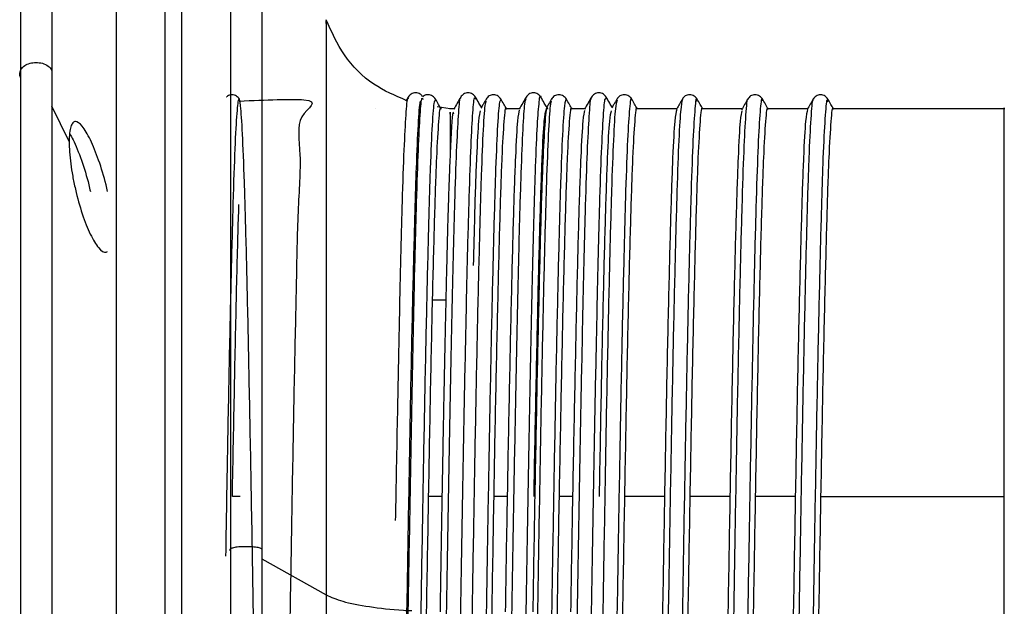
# Paper-space layout '_Frontal' of a CAD drawing. Header units: inches. Extents: x -0.35 to 3.7, y -5.12 to 4.22.
# Tile 4 of 6: x 2.51 to 3.7, y -0.3 to 0.41. Entities that reach past the tile are written whole.
import ezdxf

# ---------------------------------------------------------------- set-up
doc = ezdxf.new("R2010")
doc.units = ezdxf.units.IN
doc.header["$MEASUREMENT"] = 0

psp = doc.layouts.new('_Frontal')

# ---------------------------------------------------------------- linework, layer by layer
at = {"color": 7, "linetype": 'Continuous', "lineweight": 25}
for p, q in [((2.7602, 0.3124), (2.7597, 0.3129)), ((2.9786, 0.3124), (2.9757, 0.3075)), ((3.23, 0.3087), (3.2298, 0.3076)), ((3.3875, 0.3089), (3.3873, 0.3095)), ((2.5704, 0.2588), (2.5496, 0.3014)), ((2.9396, 0.2982), (2.9395, 0.2984)), ((3.0116, 0.3077), (3.0114, 0.3075)), ((3.0292, 0.2984), (3.0133, 0.3008)), ((3.0339, 0.2984), (3.0285, 0.2984)), ((3.0725, 0.3072), (3.0724, 0.3067)), ((3.1125, 0.2984), (3.0968, 0.2984)), ((3.1912, 0.2984), (3.1755, 0.2984)), ((3.3019, 0.2984), (3.2543, 0.2984)), ((3.3266, 0.3071), (3.3263, 0.3081)), ((3.3807, 0.2984), (3.333, 0.2984)), ((3.4594, 0.2984), (3.4117, 0.2984)), ((3.484, 0.3068), (3.4838, 0.3071)), ((3.6963, 0.2984), (3.4905, 0.2984)), ((3.0238, 0.0681), (3.0079, 0.0681)), ((2.7763, -0.1684), (2.7669, -0.1684)), ((3.019, -0.1684), (3.0032, -0.1684)), ((3.0978, -0.1684), (3.0819, -0.1684)), ((3.1765, -0.1684), (3.1606, -0.1684)), ((3.2872, -0.1684), (3.2394, -0.1684)), ((3.366, -0.1684), (3.3181, -0.1684)), ((3.4447, -0.1684), (3.3969, -0.1684)), ((3.4756, -0.1684), (3.6963, -0.1684)), ((2.8025, -0.2434), (2.8799, -0.2871))]:
    psp.add_line(p, q, dxfattribs=at)
for points, knots in [([(2.6861, -5.113), (2.6861, -5.1137), (2.6861, -5.1184), (2.6861, -5.0978), (2.6861, -5.0484), (2.6861, -4.9642), (2.6861, -4.8493), (2.6861, -4.7037), (2.6861, -4.5294), (2.6861, -4.3285), (2.6861, -4.1037), (2.6861, -3.8581), (2.6861, -3.5951), (2.6861, -3.318), (2.6861, -3.0303), (2.6861, -2.7354), (2.6861, -2.4365), (2.6861, -2.1363), (2.6861, -1.7908), (2.6861, -1.4022), (2.6861, -0.9759), (2.6861, -0.5686), (2.6861, -0.1836), (2.6861, 0.1775), (2.6861, 0.5135), (2.6861, 0.8253), (2.6861, 1.0216), (2.6861, 1.1167)], [0, 0, 0, 0, 0.006317, 0.048962, 0.092045, 0.135426, 0.178957, 0.222489, 0.26587, 0.308953, 0.351598, 0.393671, 0.435051, 0.475629, 0.515309, 0.55401, 0.591667, 0.628228, 0.663654, 0.714601, 0.762904, 0.808572, 0.851655, 0.892233, 0.930405, 0.966287, 1, 1, 1, 1]), ([(2.7058, 1.1167), (2.7058, 1.0216), (2.7058, 0.8253), (2.7058, 0.5135), (2.7058, 0.1775), (2.7058, -0.1836), (2.7058, -0.5686), (2.7058, -0.9759), (2.7058, -1.4022), (2.7058, -1.7908), (2.7058, -2.1363), (2.7058, -2.4365), (2.7058, -2.7354), (2.7058, -3.0303), (2.7058, -3.318), (2.7058, -3.5951), (2.7058, -3.8581), (2.7058, -4.1037), (2.7058, -4.3285), (2.7058, -4.5294), (2.7058, -4.7037), (2.7058, -4.8493), (2.7058, -4.9642), (2.7058, -5.0484), (2.7058, -5.0978), (2.7058, -5.1184), (2.7058, -5.1137), (2.7058, -5.113)], [0, 0, 0, 0, 0.0337135, 0.0695949, 0.1077671, 0.1483448, 0.1914282, 0.2370966, 0.2853993, 0.3363466, 0.3717724, 0.4083329, 0.44599, 0.4846917, 0.5243717, 0.5649494, 0.6063293, 0.6484024, 0.6910469, 0.7341304, 0.7775115, 0.821043, 0.8645744, 0.9079555, 0.951039, 0.9936835, 1, 1, 1, 1]), ([(2.627, 1.0969), (2.627, 1.003), (2.627, 0.8091), (2.627, 0.5013), (2.627, 0.1695), (2.627, -0.187), (2.627, -0.5671), (2.627, -0.9692), (2.627, -1.3901), (2.627, -1.7738), (2.627, -2.115), (2.627, -2.4113), (2.627, -2.7065), (2.627, -2.9977), (2.627, -3.2817), (2.627, -3.5553), (2.627, -3.815), (2.627, -4.0574), (2.627, -4.2794), (2.627, -4.4778), (2.627, -4.6499), (2.627, -4.7936), (2.627, -4.9071), (2.627, -4.9902), (2.627, -5.0389), (2.627, -5.0593), (2.627, -5.0546), (2.627, -5.054)], [0, 0, 0, 0, 0.0337135, 0.069595, 0.1077673, 0.148345, 0.1914285, 0.237097, 0.2853998, 0.3363472, 0.371773, 0.4083337, 0.4459908, 0.4846925, 0.5243727, 0.5649504, 0.6063303, 0.6484035, 0.6910481, 0.7341317, 0.7775129, 0.8210444, 0.8645759, 0.9079571, 0.9510406, 0.9936853, 1, 1, 1, 1]), ([(2.7648, 1.0969), (2.7648, 1.003), (2.7648, 0.8091), (2.7648, 0.5013), (2.7648, 0.1695), (2.7648, -0.187), (2.7648, -0.5671), (2.7648, -0.9692), (2.7648, -1.3901), (2.7648, -1.7738), (2.7648, -2.115), (2.7648, -2.4113), (2.7648, -2.7065), (2.7648, -2.9977), (2.7648, -3.2817), (2.7648, -3.5553), (2.7648, -3.815), (2.7648, -4.0574), (2.7648, -4.2794), (2.7648, -4.4778), (2.7648, -4.6499), (2.7648, -4.7936), (2.7648, -4.9071), (2.7648, -4.9902), (2.7648, -5.0389), (2.7648, -5.0593), (2.7648, -5.0546), (2.7648, -5.054)], [0, 0, 0, 0, 0.033714, 0.069595, 0.107767, 0.148345, 0.191429, 0.237097, 0.2854, 0.336347, 0.371773, 0.408334, 0.445991, 0.484693, 0.524373, 0.56495, 0.60633, 0.648404, 0.691048, 0.734132, 0.777513, 0.821044, 0.864576, 0.907957, 0.951041, 0.993685, 1, 1, 1, 1]), ([(2.5496, 0.6951), (2.5496, 0.6958), (2.5496, 0.7029), (2.5496, 0.6747), (2.5496, 0.6076), (2.5496, 0.4975), (2.5496, 0.3952), (2.5496, 0.344)], [0, 0, 0, 0, 0.0260356, 0.2695267, 0.5130178, 0.7565089, 1, 1, 1, 1]), ([(2.8025, 0.6967), (2.8025, 0.6969), (2.8025, 0.7042), (2.8025, 0.678), (2.8025, 0.6153), (2.8025, 0.5065), (2.8025, 0.3624), (2.8025, 0.1866), (2.8025, -0.013), (2.8025, -0.1588), (2.8025, -0.2317)], [0, 0, 0, 0, 0.0031, 0.145514, 0.287929, 0.430343, 0.572757, 0.715171, 0.857586, 1, 1, 1, 1]), ([(2.512, 0.3362), (2.512, 0.3871), (2.512, 0.489), (2.512, 0.5935), (2.512, 0.6517), (2.512, 0.6607), (2.512, 0.6615)], [0, 0, 0, 0, 0.3236455, 0.6472911, 0.9709366, 1, 1, 1, 1]), ([(2.8799, 0.401), (2.8799, 0.4024), (2.8799, 0.4099), (2.8799, 0.3739), (2.8799, 0.2989), (2.8799, 0.1921), (2.8799, 0.0718), (2.8799, -0.052), (2.8799, -0.1713), (2.8799, -0.2501), (2.8799, -0.2871)], [0, 0, 0, 0, 0.041326, 0.216126, 0.381069, 0.533139, 0.670864, 0.794048, 0.903371, 1, 1, 1, 1]), ([(2.9763, 0.3085), (2.9629, 0.3142), (2.934, 0.3265), (2.8996, 0.3611), (2.8864, 0.3911), (2.8799, 0.4056)], [0, 0, 0, 0, 0.308888, 0.662965, 1, 1, 1, 1]), ([(2.512, 0.3362), (2.5112, 0.3377), (2.5108, 0.3395), (2.5112, 0.3433), (2.5119, 0.3452), (2.5145, 0.3486), (2.5163, 0.3501), (2.5204, 0.3523), (2.5227, 0.3531), (2.5271, 0.354), (2.5297, 0.3542), (2.5349, 0.3539), (2.5376, 0.3534), (2.5425, 0.3516), (2.5446, 0.3503), (2.5479, 0.3473), (2.549, 0.3456), (2.5496, 0.344)], [0, 0, 0, 0, 0.125, 0.125, 0.25, 0.25, 0.375, 0.375, 0.5, 0.5, 0.625, 0.625, 0.75, 0.75, 0.875, 0.875, 1, 1, 1, 1]), ([(2.5496, 0.344), (2.5496, 0.2869), (2.5496, 0.1726), (2.5496, -0.0309), (2.5496, -0.2483), (2.5496, -0.474), (2.5496, -0.6986), (2.5496, -0.9137), (2.5496, -1.111), (2.5496, -1.2828), (2.5496, -1.4228), (2.5496, -1.5244), (2.5496, -1.5864), (2.5496, -1.5918), (2.5496, -1.5943)], [0, 0, 0, 0, 0.084083, 0.168165, 0.252248, 0.33633, 0.420413, 0.504495, 0.588578, 0.67266, 0.756743, 0.840826, 0.924908, 1, 1, 1, 1]), ([(2.512, -1.5727), (2.512, -1.5715), (2.512, -1.5659), (2.512, -1.5124), (2.512, -1.4135), (2.512, -1.2744), (2.512, -1.1044), (2.512, -0.9091), (2.512, -0.6961), (2.512, -0.4737), (2.512, -0.2503), (2.512, -0.035), (2.512, 0.1665), (2.512, 0.2796), (2.512, 0.3362)], [0, 0, 0, 0, 0.025976, 0.114524, 0.203071, 0.291619, 0.380167, 0.468714, 0.557262, 0.645809, 0.734357, 0.822905, 0.911452, 1, 1, 1, 1]), ([(2.7752, 0.3076), (2.807, 0.3091), (2.8847, 0.3126), (2.8408, 0.2924), (2.8508, 0.2469), (2.8453, 0.1774), (2.8439, 0.0869), (2.8413, -0.022), (2.8391, -0.1451), (2.8368, -0.2784), (2.8344, -0.4178), (2.8321, -0.5582), (2.8299, -0.6947), (2.8275, -0.8231), (2.8252, -0.939), (2.8229, -1.0381), (2.8206, -1.1174), (2.8183, -1.1743), (2.816, -1.2065), (2.8137, -1.2132), (2.8114, -1.1942), (2.809, -1.1498), (2.8068, -1.082), (2.8045, -0.9928), (2.8021, -0.885), (2.7998, -0.7627), (2.7976, -0.6299), (2.7952, -0.4908), (2.7929, -0.3503), (2.7907, -0.2135), (2.7883, -0.0844), (2.786, 0.0325), (2.7837, 0.1328), (2.7814, 0.2135), (2.7791, 0.272), (2.7767, 0.3059), (2.7745, 0.3143), (2.7722, 0.297), (2.7698, 0.2543), (2.7676, 0.1879), (2.7653, 0.1002), (2.7629, -0.0067), (2.7607, -0.1213), (2.7593, -0.2031), (2.7587, -0.2403)], [0, 0, 0, 0, 0.016776, 0.0409753, 0.0651801, 0.0890365, 0.1131134, 0.1373661, 0.1613831, 0.1852817, 0.2095116, 0.2336754, 0.2575092, 0.2816458, 0.305887, 0.3298234, 0.3537979, 0.378046, 0.4021565, 0.4259971, 0.4501813, 0.4743986, 0.4982716, 0.5223223, 0.5465762, 0.5706214, 0.5944983, 0.6187178, 0.6428988, 0.6667378, 0.6908529, 0.7151, 0.7390681, 0.7630107, 0.7872532, 0.8113856, 0.8352201, 0.8593875, 0.8836154, 0.9075094, 0.9315321, 0.9557853, 0.979857, 1, 1, 1, 1]), ([(2.7753, 0.3101), (2.7742, 0.3114), (2.7722, 0.3142), (2.7664, 0.3159), (2.7617, 0.3147), (2.7603, 0.313), (2.7599, 0.3127)], [0, 0, 0, 0, 0.29791, 0.604733, 0.911999, 1, 1, 1, 1]), ([(2.9569, -1.2096), (2.9575, -1.2086), (2.9588, -1.206), (2.9608, -1.1757), (2.9628, -1.1242), (2.965, -1.0521), (2.9672, -0.9621), (2.9694, -0.8572), (2.9714, -0.7406), (2.9736, -0.6151), (2.9758, -0.4845), (2.9779, -0.3533), (2.9801, -0.225), (2.9823, -0.1028), (2.9844, 0.0089), (2.9865, 0.1069), (2.9887, 0.1887), (2.9909, 0.2521), (2.993, 0.2935), (2.9948, 0.3135), (2.9959, 0.3107), (2.9963, 0.3097)], [0, 0, 0, 0, 0.0409758, 0.0959388, 0.1501223, 0.2047578, 0.2598595, 0.3146109, 0.368742, 0.4236283, 0.4787018, 0.5331486, 0.5874783, 0.642521, 0.69747, 0.7516395, 0.8062995, 0.8614025, 0.916132, 0.9702702, 1, 1, 1, 1]), ([(2.9635, -0.1975), (2.9641, -0.166), (2.9654, -0.0932), (2.9674, 0.0089), (2.9695, 0.1071), (2.9716, 0.1888), (2.9738, 0.2523), (2.976, 0.2932), (2.9776, 0.3125), (2.9785, 0.3107), (2.9787, 0.3102)], [0, 0, 0, 0, 0.109012, 0.251441, 0.39185, 0.53353, 0.676358, 0.818218, 0.958545, 1, 1, 1, 1]), ([(3.0114, 0.3075), (3.0109, 0.3081), (3.0096, 0.3096), (3.0074, 0.2823), (3.0051, 0.2306), (3.0029, 0.1552), (3.0006, 0.0595), (2.9982, -0.0536), (2.9959, -0.1798), (2.9937, -0.3152), (2.9913, -0.4554), (2.989, -0.5952), (2.9868, -0.7299), (2.9844, -0.8554), (2.982, -0.9672), (2.9798, -1.0612), (2.9775, -1.1351), (2.9751, -1.1843), (2.9733, -1.2084), (2.9723, -1.2069), (2.972, -1.2065)], [0, 0, 0, 0, 0.040597, 0.099563, 0.158275, 0.21625, 0.275028, 0.333967, 0.3921, 0.45052, 0.509515, 0.568081, 0.626112, 0.684989, 0.743853, 0.801871, 0.860461, 0.919453, 0.977845, 1, 1, 1, 1]), ([(2.9959, 0.3129), (2.995, 0.3141), (2.9931, 0.3166), (2.9875, 0.3183), (2.9817, 0.3165), (2.9796, 0.3138), (2.9786, 0.3124)], [0, 0, 0, 0, 0.219737, 0.482467, 0.744988, 1, 1, 1, 1]), ([(3.0115, 0.3101), (3.0105, 0.3114), (3.0084, 0.3142), (3.0027, 0.3159), (2.9979, 0.3147), (2.9965, 0.313), (2.9962, 0.3127)], [0, 0, 0, 0, 0.297525, 0.603937, 0.910795, 1, 1, 1, 1]), ([(3.0025, -1.2109), (3.0026, -1.2113), (3.0034, -1.2159), (3.0049, -1.2037), (3.0071, -1.1726), (3.0092, -1.1179), (3.0113, -1.0444), (3.0135, -0.9528), (3.0157, -0.8466), (3.0178, -0.729), (3.02, -0.603), (3.0222, -0.472), (3.0243, -0.3409), (3.0264, -0.213), (3.0286, -0.0918), (3.0308, 0.0189), (3.0329, 0.1155), (3.035, 0.1954), (3.0372, 0.2571), (3.0394, 0.2958), (3.0409, 0.3134), (3.0418, 0.3112), (3.0419, 0.3108)], [0, 0, 0, 0, 0.0048771, 0.0598071, 0.114854, 0.1692073, 0.2236202, 0.2786826, 0.3335811, 0.3877149, 0.4424401, 0.4975387, 0.5521943, 0.6063595, 0.6613042, 0.7163424, 0.7706678, 0.8251102, 0.8801793, 0.9350612, 0.9891881, 1, 1, 1, 1]), ([(3.0185, 0.2979), (3.0174, 0.2998), (3.0151, 0.3038), (3.0128, 0.3078), (3.0116, 0.3099)], [0, 0, 0, 0, 0.476619, 1, 1, 1, 1]), ([(3.0201, -1.2103), (3.0207, -1.2086), (3.0221, -1.2048), (3.0242, -1.1719), (3.0263, -1.1183), (3.0284, -1.0445), (3.0306, -0.9531), (3.0328, -0.8468), (3.0348, -0.7292), (3.037, -0.6032), (3.0392, -0.4723), (3.0414, -0.3412), (3.0434, -0.2133), (3.0456, -0.0921), (3.0478, 0.0186), (3.0499, 0.1153), (3.0521, 0.1953), (3.0543, 0.2569), (3.0565, 0.2962), (3.0581, 0.3142), (3.0592, 0.3108), (3.0595, 0.3098)], [0, 0, 0, 0, 0.0461082, 0.1011595, 0.1555171, 0.2099344, 0.2650012, 0.3199041, 0.3740423, 0.4287718, 0.4838748, 0.5385348, 0.5927043, 0.6476533, 0.702696, 0.7570257, 0.8114725, 0.866546, 0.9214323, 0.9755634, 1, 1, 1, 1]), ([(3.0418, 0.3124), (3.0404, 0.3101), (3.0377, 0.3053), (3.0349, 0.3005), (3.0335, 0.2981)], [0, 0, 0, 0, 0.500003, 1, 1, 1, 1]), ([(3.0596, 0.3124), (3.0586, 0.3138), (3.0565, 0.3165), (3.0507, 0.3183), (3.0449, 0.3165), (3.0428, 0.3138), (3.0418, 0.3124)], [0, 0, 0, 0, 0.24687, 0.50057, 0.753988, 1, 1, 1, 1]), ([(3.0901, 0.3084), (3.0895, 0.3083), (3.0881, 0.3081), (3.0859, 0.2768), (3.0836, 0.2218), (3.0813, 0.1436), (3.079, 0.0454), (3.0766, -0.0698), (3.0744, -0.1974), (3.0721, -0.3337), (3.0697, -0.4742), (3.0674, -0.6135), (3.0652, -0.7473), (3.0628, -0.8712), (3.0605, -0.9808), (3.0583, -1.0722), (3.0559, -1.1434), (3.0536, -1.1887), (3.0519, -1.2097), (3.051, -1.2077), (3.0509, -1.2073)], [0, 0, 0, 0, 0.048642, 0.107878, 0.166725, 0.224978, 0.28408, 0.343209, 0.401488, 0.460286, 0.519527, 0.578205, 0.636569, 0.695748, 0.754779, 0.812998, 0.871943, 0.931159, 0.989641, 1, 1, 1, 1]), ([(3.0667, 0.3001), (3.0657, 0.3018), (3.0633, 0.3059), (3.061, 0.31), (3.0596, 0.3124)], [0, 0, 0, 0, 0.418191, 1, 1, 1, 1]), ([(3.0724, 0.3099), (3.0712, 0.3078), (3.0691, 0.3043), (3.0671, 0.3008), (3.0662, 0.2993)], [0, 0, 0, 0, 0.592051, 1, 1, 1, 1]), ([(3.0902, 0.3101), (3.0892, 0.3114), (3.0872, 0.3141), (3.0813, 0.3159), (3.0755, 0.3142), (3.0735, 0.3115), (3.0725, 0.3101)], [0, 0, 0, 0, 0.245924, 0.499263, 0.752965, 1, 1, 1, 1]), ([(3.0813, -1.209), (3.0817, -1.21), (3.0827, -1.2128), (3.0846, -1.193), (3.0868, -1.1517), (3.0888, -1.0887), (3.091, -1.0072), (3.0932, -0.9089), (3.0954, -0.7974), (3.0974, -0.6758), (3.0996, -0.5472), (3.1018, -0.4157), (3.1039, -0.2855), (3.1061, -0.1601), (3.1083, -0.0428), (3.1105, 0.0621), (3.1125, 0.1519), (3.1147, 0.2243), (3.1169, 0.2763), (3.1189, 0.3067), (3.1201, 0.3094), (3.1206, 0.3106)], [0, 0, 0, 0, 0.028144, 0.083244, 0.138111, 0.192248, 0.247056, 0.302168, 0.356768, 0.411, 0.466004, 0.521031, 0.575303, 0.629849, 0.684954, 0.739802, 0.793937, 0.848765, 0.903874, 0.958448, 1, 1, 1, 1]), ([(3.097, 0.2983), (3.0959, 0.3002), (3.0936, 0.3042), (3.0913, 0.3082), (3.0901, 0.3103)], [0, 0, 0, 0, 0.476619, 1, 1, 1, 1]), ([(3.0989, -1.2096), (3.099, -1.21), (3.1, -1.2119), (3.1016, -1.1927), (3.1038, -1.1519), (3.1059, -1.0888), (3.1081, -1.0074), (3.1103, -0.9091), (3.1124, -0.7976), (3.1145, -0.676), (3.1167, -0.5475), (3.1189, -0.4159), (3.121, -0.2858), (3.1231, -0.1604), (3.1253, -0.0431), (3.1275, 0.0619), (3.1296, 0.1518), (3.1317, 0.224), (3.1339, 0.2771), (3.1361, 0.3059), (3.1375, 0.3171), (3.1382, 0.3124), (3.1382, 0.3123)], [0, 0, 0, 0, 0.0147494, 0.0698109, 0.1246385, 0.1787379, 0.2335078, 0.2885813, 0.3431429, 0.3973364, 0.452302, 0.5072911, 0.5615247, 0.6160329, 0.6710991, 0.7259081, 0.7800058, 0.8347955, 0.8898657, 0.9444009, 0.9986136, 1, 1, 1, 1]), ([(3.1206, 0.3124), (3.1192, 0.31), (3.1164, 0.3053), (3.1137, 0.3005), (3.1123, 0.2981)], [0, 0, 0, 0, 0.500003, 1, 1, 1, 1]), ([(3.1383, 0.3125), (3.1373, 0.3138), (3.1353, 0.3165), (3.1294, 0.3183), (3.1236, 0.3165), (3.1216, 0.3138), (3.1206, 0.3124)], [0, 0, 0, 0, 0.246747, 0.500557, 0.754091, 1, 1, 1, 1]), ([(3.169, 0.3101), (3.1682, 0.309), (3.1667, 0.3068), (3.1643, 0.2709), (3.162, 0.2126), (3.1598, 0.1316), (3.1574, 0.0309), (3.1551, -0.0861), (3.1528, -0.2152), (3.1505, -0.3523), (3.1481, -0.4929), (3.1459, -0.6317), (3.1436, -0.7644), (3.1412, -0.8868), (3.1389, -0.9941), (3.1367, -1.0829), (3.1344, -1.1511), (3.132, -1.1929), (3.1304, -1.2115), (3.1296, -1.2085), (3.1295, -1.2082)], [0, 0, 0, 0, 0.058388, 0.117255, 0.175603, 0.233566, 0.292356, 0.351039, 0.408896, 0.467438, 0.526287, 0.584446, 0.642573, 0.701416, 0.759979, 0.817831, 0.876497, 0.935298, 0.993281, 1, 1, 1, 1]), ([(3.1454, 0.3001), (3.1444, 0.3018), (3.1421, 0.306), (3.1397, 0.3101), (3.1383, 0.3125)], [0, 0, 0, 0, 0.4201372, 1, 1, 1, 1]), ([(3.1513, 0.3103), (3.1501, 0.3082), (3.148, 0.3046), (3.146, 0.3011), (3.1452, 0.2996)], [0, 0, 0, 0, 0.592041, 1, 1, 1, 1]), ([(3.169, 0.3101), (3.168, 0.3114), (3.1659, 0.3141), (3.1601, 0.3159), (3.1542, 0.3142), (3.1522, 0.3115), (3.1512, 0.3101)], [0, 0, 0, 0, 0.245875, 0.499274, 0.753032, 1, 1, 1, 1]), ([(3.1599, -1.2116), (3.1606, -1.2108), (3.1621, -1.2091), (3.1643, -1.1779), (3.1664, -1.1271), (3.1685, -1.056), (3.1707, -0.9669), (3.1729, -0.8626), (3.175, -0.7464), (3.1771, -0.6214), (3.1793, -0.4908), (3.1815, -0.3595), (3.1836, -0.231), (3.1858, -0.1086), (3.188, 0.0039), (3.1901, 0.1026), (3.1922, 0.1851), (3.1944, 0.2496), (3.1966, 0.2916), (3.1982, 0.3119), (3.1991, 0.3104), (3.1994, 0.3101)], [0, 0, 0, 0, 0.054727, 0.109687, 0.164068, 0.218224, 0.273123, 0.327975, 0.382052, 0.436539, 0.491514, 0.546163, 0.600166, 0.654911, 0.709866, 0.764219, 0.8184, 0.873308, 0.928147, 0.982208, 1, 1, 1, 1]), ([(3.176, 0.2978), (3.1749, 0.2997), (3.1726, 0.3037), (3.1703, 0.3077), (3.1691, 0.3098)], [0, 0, 0, 0, 0.476619, 1, 1, 1, 1]), ([(3.1776, -1.2095), (3.1781, -1.2087), (3.1793, -1.2069), (3.1813, -1.1778), (3.1834, -1.1273), (3.1855, -1.0561), (3.1877, -0.9671), (3.1899, -0.8628), (3.192, -0.7466), (3.1942, -0.6216), (3.1964, -0.4911), (3.1985, -0.3598), (3.2006, -0.2313), (3.2028, -0.1089), (3.205, 0.0036), (3.2071, 0.1024), (3.2092, 0.185), (3.2114, 0.2493), (3.2136, 0.2919), (3.2154, 0.313), (3.2165, 0.3107), (3.217, 0.3099)], [0, 0, 0, 0, 0.038814, 0.09389, 0.148385, 0.202655, 0.257669, 0.312637, 0.366827, 0.421428, 0.476519, 0.531282, 0.585399, 0.640259, 0.695329, 0.749796, 0.80409, 0.859114, 0.914068, 0.968243, 1, 1, 1, 1]), ([(3.1993, 0.3124), (3.1979, 0.31), (3.1951, 0.3052), (3.1924, 0.3004), (3.191, 0.2981)], [0, 0, 0, 0, 0.5000026, 1, 1, 1, 1]), ([(3.217, 0.3125), (3.216, 0.3138), (3.214, 0.3165), (3.2082, 0.3183), (3.2023, 0.3165), (3.2003, 0.3137), (3.1993, 0.3124)], [0, 0, 0, 0, 0.246997, 0.500592, 0.753894, 1, 1, 1, 1]), ([(3.2476, 0.3092), (3.2475, 0.3096), (3.2467, 0.3149), (3.2451, 0.3008), (3.2427, 0.2652), (3.2404, 0.2029), (3.2382, 0.1193), (3.2358, 0.0161), (3.2335, -0.1028), (3.2313, -0.2331), (3.2289, -0.371), (3.2266, -0.5116), (3.2243, -0.6499), (3.222, -0.7814), (3.2197, -0.9021), (3.2174, -1.0071), (3.2151, -1.0934), (3.2128, -1.1576), (3.2104, -1.1994), (3.209, -1.2059), (3.2082, -1.2091)], [0, 0, 0, 0, 0.005131, 0.06383, 0.122879, 0.181274, 0.239546, 0.298572, 0.357357, 0.415393, 0.474224, 0.533231, 0.591438, 0.649907, 0.708963, 0.767604, 0.82569, 0.884624, 0.943558, 1, 1, 1, 1]), ([(3.2242, 0.3001), (3.2232, 0.3018), (3.2208, 0.3059), (3.2184, 0.3101), (3.217, 0.3125)], [0, 0, 0, 0, 0.419607, 1, 1, 1, 1]), ([(3.2298, 0.3099), (3.2286, 0.3078), (3.2266, 0.3043), (3.2245, 0.3007), (3.2237, 0.2993)], [0, 0, 0, 0, 0.592054, 1, 1, 1, 1]), ([(3.2477, 0.3101), (3.2467, 0.3114), (3.2447, 0.3141), (3.2388, 0.3159), (3.233, 0.3142), (3.231, 0.3115), (3.23, 0.3101)], [0, 0, 0, 0, 0.245832, 0.499284, 0.75309, 1, 1, 1, 1]), ([(3.2545, 0.2983), (3.2534, 0.3002), (3.2511, 0.3042), (3.2488, 0.3082), (3.2476, 0.3103)], [0, 0, 0, 0, 0.476619, 1, 1, 1, 1]), ([(3.3087, 0.3099), (3.308, 0.3066), (3.3065, 0.2999), (3.3041, 0.2577), (3.3019, 0.1933), (3.2996, 0.1068), (3.2972, 0.0013), (3.2949, -0.1193), (3.2927, -0.2509), (3.2903, -0.3894), (3.288, -0.53), (3.2857, -0.6676), (3.2834, -0.798), (3.281, -0.9168), (3.2788, -1.0196), (3.2765, -1.103), (3.2742, -1.1652), (3.2718, -1.2003), (3.2703, -1.2141), (3.2695, -1.2089), (3.2694, -1.2085)], [0, 0, 0, 0, 0.0574195, 0.1164475, 0.174702, 0.2331365, 0.2921979, 0.3508842, 0.4089613, 0.4678838, 0.5268465, 0.5849631, 0.6435765, 0.702645, 0.7611656, 0.8193476, 0.8783492, 0.9372166, 0.9952669, 1, 1, 1, 1]), ([(3.3263, 0.3081), (3.3262, 0.309), (3.3253, 0.3139), (3.3235, 0.2976), (3.3212, 0.2583), (3.3189, 0.193), (3.3166, 0.1066), (3.3143, 0.001), (3.3119, -0.1196), (3.3097, -0.2512), (3.3074, -0.3897), (3.305, -0.5303), (3.3028, -0.6679), (3.3005, -0.7982), (3.2981, -0.9171), (3.2958, -1.0197), (3.2936, -1.1034), (3.2912, -1.1644), (3.289, -1.2017), (3.2876, -1.2059), (3.287, -1.2078)], [0, 0, 0, 0, 0.01279, 0.071568, 0.13056, 0.188779, 0.247178, 0.306204, 0.364855, 0.422897, 0.481784, 0.540711, 0.598793, 0.657371, 0.716403, 0.774889, 0.833036, 0.892002, 0.950833, 1, 1, 1, 1]), ([(3.3088, 0.3103), (3.3076, 0.3082), (3.3053, 0.3042), (3.303, 0.3002), (3.3019, 0.2983)], [0, 0, 0, 0, 0.523381, 1, 1, 1, 1]), ([(3.3264, 0.3101), (3.3254, 0.3114), (3.3234, 0.3141), (3.3176, 0.3159), (3.3117, 0.3142), (3.3097, 0.3115), (3.3087, 0.3101)], [0, 0, 0, 0, 0.245822, 0.499287, 0.753105, 1, 1, 1, 1]), ([(3.3332, 0.2984), (3.3322, 0.3001), (3.33, 0.3039), (3.3278, 0.3077), (3.3266, 0.3098)], [0, 0, 0, 0, 0.449965, 1, 1, 1, 1]), ([(3.3873, 0.3095), (3.3873, 0.3096), (3.3865, 0.312), (3.3849, 0.2931), (3.3825, 0.2512), (3.3803, 0.1828), (3.378, 0.0938), (3.3756, -0.014), (3.3733, -0.1363), (3.3711, -0.269), (3.3687, -0.4082), (3.3664, -0.5486), (3.3642, -0.6855), (3.3618, -0.8146), (3.3595, -0.9315), (3.3572, -1.0318), (3.3549, -1.1127), (3.3526, -1.1708), (3.3503, -1.2062), (3.3488, -1.2083), (3.348, -1.2093)], [0, 0, 0, 0, 0.002029, 0.061007, 0.120065, 0.178284, 0.236937, 0.296085, 0.354724, 0.412952, 0.472016, 0.530986, 0.589123, 0.647932, 0.707063, 0.765514, 0.823903, 0.883023, 0.941875, 1, 1, 1, 1]), ([(3.4051, 0.3074), (3.4048, 0.3085), (3.4038, 0.3128), (3.4019, 0.2938), (3.3996, 0.2509), (3.3973, 0.1827), (3.395, 0.0936), (3.3927, -0.0143), (3.3904, -0.1366), (3.3881, -0.2693), (3.3858, -0.4084), (3.3834, -0.5489), (3.3812, -0.6858), (3.3789, -0.8148), (3.3765, -0.9318), (3.3742, -1.032), (3.372, -1.1129), (3.3696, -1.1707), (3.3675, -1.2037), (3.3662, -1.206), (3.3657, -1.2069)], [0, 0, 0, 0, 0.020503, 0.079382, 0.138341, 0.196462, 0.255015, 0.314063, 0.372603, 0.430733, 0.489698, 0.548568, 0.606606, 0.665316, 0.724348, 0.7827, 0.84099, 0.900011, 0.958763, 1, 1, 1, 1]), ([(3.3873, 0.3099), (3.3861, 0.3078), (3.3837, 0.3036), (3.3813, 0.2994), (3.3801, 0.2973)], [0, 0, 0, 0, 0.500002, 1, 1, 1, 1]), ([(3.4052, 0.3101), (3.4042, 0.3114), (3.4021, 0.3142), (3.3963, 0.3159), (3.3905, 0.3142), (3.3884, 0.3115), (3.3874, 0.3101)], [0, 0, 0, 0, 0.245835, 0.499286, 0.75309, 1, 1, 1, 1]), ([(3.4123, 0.2977), (3.4111, 0.2998), (3.4087, 0.304), (3.4063, 0.3081), (3.4051, 0.3102)], [0, 0, 0, 0, 0.499997, 1, 1, 1, 1]), ([(3.4662, 0.3078), (3.466, 0.3083), (3.4651, 0.3107), (3.4633, 0.2892), (3.461, 0.2433), (3.4587, 0.1721), (3.4564, 0.0804), (3.4541, -0.0296), (3.4518, -0.1535), (3.4495, -0.2873), (3.4472, -0.427), (3.4448, -0.5672), (3.4426, -0.7033), (3.4403, -0.831), (3.4379, -0.9459), (3.4357, -1.0438), (3.4334, -1.1219), (3.431, -1.1766), (3.4288, -1.2074), (3.4275, -1.2075), (3.4269, -1.2076)], [0, 0, 0, 0, 0.014779, 0.073716, 0.132599, 0.190639, 0.249305, 0.308332, 0.366719, 0.424956, 0.483955, 0.542727, 0.600739, 0.659539, 0.718527, 0.776723, 0.835155, 0.894187, 0.952818, 1, 1, 1, 1]), ([(3.4838, 0.3071), (3.4834, 0.3082), (3.4823, 0.3116), (3.4804, 0.2896), (3.478, 0.2431), (3.4758, 0.172), (3.4735, 0.0802), (3.4711, -0.0298), (3.4688, -0.1537), (3.4666, -0.2876), (3.4642, -0.4272), (3.4619, -0.5675), (3.4597, -0.7035), (3.4573, -0.8312), (3.4549, -0.9461), (3.4527, -1.0439), (3.4504, -1.1221), (3.448, -1.1764), (3.4461, -1.2052), (3.445, -1.2058), (3.4446, -1.206)], [0, 0, 0, 0, 0.0283718, 0.0875597, 0.1466936, 0.2049814, 0.2638973, 0.3231763, 0.3818129, 0.4402974, 0.4995485, 0.5585707, 0.6168307, 0.6758813, 0.7351205, 0.7935654, 0.8522465, 0.9115304, 0.9704111, 1, 1, 1, 1]), ([(3.4663, 0.3103), (3.4651, 0.3082), (3.4627, 0.304), (3.4602, 0.2998), (3.459, 0.2977)], [0, 0, 0, 0, 0.5000023, 1, 1, 1, 1]), ([(3.4839, 0.3101), (3.4829, 0.3114), (3.4809, 0.3142), (3.475, 0.3159), (3.4692, 0.3142), (3.4672, 0.3114), (3.4662, 0.3101)], [0, 0, 0, 0, 0.2458357, 0.4992867, 0.75309, 1, 1, 1, 1]), ([(3.4906, 0.2984), (3.4896, 0.3001), (3.4874, 0.304), (3.4852, 0.3078), (3.484, 0.3099)], [0, 0, 0, 0, 0.452199, 1, 1, 1, 1]), ([(2.9938, 0.3071), (2.9935, 0.3074), (2.9923, 0.3082), (2.9904, 0.2821), (2.9881, 0.2308), (2.9859, 0.1554), (2.9835, 0.0598), (2.9811, -0.0533), (2.9789, -0.1796), (2.9766, -0.3148), (2.9742, -0.4553), (2.9719, -0.5944), (2.9702, -0.7018), (2.9691, -0.7573), (2.9689, -0.7721)], [0, 0, 0, 0, 0.042254, 0.135376, 0.228096, 0.319652, 0.412476, 0.505555, 0.597361, 0.689621, 0.782787, 0.875277, 0.966921, 1, 1, 1, 1]), ([(3.0032, -0.1684), (3.004, -0.1242), (3.0056, -0.0355), (3.0081, 0.0789), (3.0106, 0.1732), (3.013, 0.2443), (3.0155, 0.2857), (3.0172, 0.3028), (3.018, 0.2981), (3.018, 0.298)], [0, 0, 0, 0, 0.164951, 0.331823, 0.4974, 0.661789, 0.828532, 0.994624, 1, 1, 1, 1]), ([(3.0724, 0.3067), (3.072, 0.3065), (3.0708, 0.3057), (3.0688, 0.2765), (3.0665, 0.2221), (3.0643, 0.1437), (3.0619, 0.0456), (3.0596, -0.0695), (3.0573, -0.1972), (3.055, -0.3334), (3.0527, -0.4739), (3.0504, -0.6132), (3.0481, -0.747), (3.0458, -0.871), (3.0434, -0.9806), (3.0412, -1.0721), (3.0389, -1.1431), (3.0365, -1.1892), (3.0346, -1.2109), (3.0335, -1.2074), (3.0332, -1.2063)], [0, 0, 0, 0, 0.029812, 0.08912, 0.148037, 0.206361, 0.265535, 0.324735, 0.383085, 0.441954, 0.501266, 0.560015, 0.61845, 0.677701, 0.736803, 0.795092, 0.854109, 0.913396, 0.971949, 1, 1, 1, 1]), ([(3.0819, -0.1684), (3.0827, -0.1242), (3.0843, -0.0355), (3.0869, 0.0789), (3.0893, 0.1732), (3.0917, 0.2443), (3.0942, 0.2857), (3.0959, 0.3028), (3.0968, 0.2981), (3.0968, 0.298)], [0, 0, 0, 0, 0.164951, 0.331823, 0.4974, 0.661789, 0.828532, 0.994624, 1, 1, 1, 1]), ([(3.1123, 0.2967), (3.1116, 0.2939), (3.1101, 0.2879), (3.1077, 0.244), (3.1052, 0.1743), (3.1028, 0.08), (3.1003, -0.0346), (3.0978, -0.1649), (3.0962, -0.2601), (3.0954, -0.3075)], [0, 0, 0, 0, 0.127416, 0.273137, 0.419418, 0.563631, 0.708902, 0.855299, 1, 1, 1, 1]), ([(3.1513, 0.3077), (3.1507, 0.3068), (3.1494, 0.3044), (3.1473, 0.2708), (3.145, 0.2128), (3.1427, 0.1318), (3.1404, 0.0311), (3.138, -0.0859), (3.1358, -0.2149), (3.1335, -0.352), (3.1311, -0.4926), (3.1288, -0.6315), (3.1266, -0.7642), (3.1242, -0.8866), (3.1219, -0.9939), (3.1196, -1.0828), (3.1173, -1.1509), (3.1149, -1.1934), (3.1132, -1.2121), (3.1122, -1.2077), (3.1119, -1.2066)], [0, 0, 0, 0, 0.042623, 0.101631, 0.160119, 0.218221, 0.277151, 0.335975, 0.393971, 0.452653, 0.511643, 0.569941, 0.628207, 0.687192, 0.745895, 0.803885, 0.862692, 0.921633, 0.979755, 1, 1, 1, 1]), ([(3.129, -0.3075), (3.1298, -0.2601), (3.1314, -0.1649), (3.1339, -0.0346), (3.1364, 0.08), (3.1388, 0.174), (3.1413, 0.2451), (3.1438, 0.2859), (3.1454, 0.3029), (3.1462, 0.2981), (3.1462, 0.298)], [0, 0, 0, 0, 0.141724, 0.285098, 0.42736, 0.568601, 0.711865, 0.854569, 0.995567, 1, 1, 1, 1]), ([(3.1444, 0.2973), (3.1436, 0.2944), (3.142, 0.2882), (3.1395, 0.2434), (3.1372, 0.1734), (3.1347, 0.0788), (3.1322, -0.0355), (3.1305, -0.1242), (3.1297, -0.1684)], [0, 0, 0, 0, 0.15707, 0.32671, 0.493951, 0.662419, 0.832192, 1, 1, 1, 1]), ([(3.1606, -0.1684), (3.1615, -0.1242), (3.1631, -0.0355), (3.1656, 0.0789), (3.1681, 0.1732), (3.1704, 0.2443), (3.173, 0.2857), (3.1747, 0.3028), (3.1755, 0.2981), (3.1755, 0.298)], [0, 0, 0, 0, 0.164951, 0.331823, 0.4974, 0.661789, 0.828533, 0.994624, 1, 1, 1, 1]), ([(3.191, 0.2965), (3.1903, 0.2938), (3.1888, 0.2878), (3.1864, 0.244), (3.1839, 0.1743), (3.1815, 0.08), (3.1791, -0.0346), (3.1765, -0.1649), (3.1749, -0.2601), (3.1741, -0.3075)], [0, 0, 0, 0, 0.126155, 0.272086, 0.418579, 0.563, 0.708482, 0.85509, 1, 1, 1, 1]), ([(3.2298, 0.3076), (3.2292, 0.3057), (3.2279, 0.3014), (3.2257, 0.2644), (3.2234, 0.2033), (3.2211, 0.1194), (3.2188, 0.0163), (3.2164, -0.1025), (3.2142, -0.2328), (3.2119, -0.3707), (3.2095, -0.5113), (3.2073, -0.6496), (3.205, -0.7812), (3.2026, -0.9018), (3.2003, -1.0069), (3.1981, -1.0931), (3.1957, -1.1582), (3.1934, -1.1971), (3.1917, -1.2131), (3.1908, -1.2082), (3.1906, -1.2073)], [0, 0, 0, 0, 0.0452269, 0.1045507, 0.1632181, 0.2217627, 0.281064, 0.3401228, 0.3984295, 0.4575357, 0.5168172, 0.5752957, 0.6340375, 0.6933693, 0.7522842, 0.8106408, 0.8698497, 0.9290586, 0.9874153, 1, 1, 1, 1]), ([(3.2394, -0.1684), (3.2402, -0.1242), (3.2418, -0.0355), (3.2443, 0.0789), (3.2468, 0.1732), (3.2492, 0.2443), (3.2517, 0.2857), (3.2534, 0.3028), (3.2542, 0.2981), (3.2543, 0.298)], [0, 0, 0, 0, 0.164951, 0.331823, 0.4974, 0.661789, 0.828532, 0.994624, 1, 1, 1, 1]), ([(3.3019, 0.2975), (3.3011, 0.2945), (3.2995, 0.2883), (3.297, 0.2434), (3.2946, 0.1734), (3.2922, 0.0788), (3.2896, -0.0355), (3.288, -0.1242), (3.2872, -0.1684)], [0, 0, 0, 0, 0.158415, 0.327784, 0.494759, 0.662957, 0.83246, 1, 1, 1, 1]), ([(3.3181, -0.1684), (3.3189, -0.1242), (3.3205, -0.0355), (3.3231, 0.0789), (3.3255, 0.1732), (3.3279, 0.2443), (3.3304, 0.2857), (3.3321, 0.3028), (3.333, 0.2981), (3.333, 0.298)], [0, 0, 0, 0, 0.1649512, 0.3318231, 0.4974, 0.6617893, 0.8285325, 0.9946238, 1, 1, 1, 1]), ([(3.3969, -0.1684), (3.3977, -0.1242), (3.3993, -0.0355), (3.4018, 0.0789), (3.4043, 0.1732), (3.4067, 0.2443), (3.4092, 0.2857), (3.4109, 0.3028), (3.4117, 0.2981), (3.4117, 0.298)], [0, 0, 0, 0, 0.164951, 0.331823, 0.4974, 0.661789, 0.828533, 0.994624, 1, 1, 1, 1]), ([(3.4594, 0.2975), (3.4586, 0.2945), (3.457, 0.2883), (3.4545, 0.2434), (3.4521, 0.1734), (3.4497, 0.0788), (3.4471, -0.0355), (3.4455, -0.1242), (3.4447, -0.1684)], [0, 0, 0, 0, 0.158736, 0.328041, 0.494951, 0.663086, 0.832524, 1, 1, 1, 1]), ([(3.4756, -0.1684), (3.4764, -0.1242), (3.478, -0.0355), (3.4806, 0.0788), (3.483, 0.1732), (3.4854, 0.2443), (3.4879, 0.2856), (3.4896, 0.3028), (3.4905, 0.2981), (3.4905, 0.298)], [0, 0, 0, 0, 0.164933, 0.331786, 0.497345, 0.661715, 0.828439, 0.994513, 1, 1, 1, 1]), ([(3.6963, -0.1684), (3.6963, -0.1241), (3.6963, -0.0354), (3.6963, 0.0788), (3.6963, 0.1732), (3.6963, 0.2444), (3.6963, 0.2856), (3.6963, 0.3028), (3.6963, 0.2981), (3.6963, 0.2979)], [0, 0, 0, 0, 0.165651, 0.331302, 0.496953, 0.662604, 0.828256, 0.993907, 1, 1, 1, 1]), ([(3.0292, 0.2919), (3.0292, 0.2935), (3.0292, 0.2991), (3.0292, 0.2673), (3.0292, 0.2447)], [0, 0, 0, 0, 0.289419, 1, 1, 1, 1]), ([(3.0336, 0.2923), (3.0332, 0.2934), (3.0317, 0.298), (3.0303, 0.2677), (3.0292, 0.2447)], [0, 0, 0, 0, 0.241966, 1, 1, 1, 1]), ([(3.0654, 0.2961), (3.0647, 0.2934), (3.0632, 0.2874), (3.0608, 0.2428), (3.0587, 0.1836), (3.0574, 0.1304), (3.0568, 0.1095)], [0, 0, 0, 0, 0.244335, 0.532521, 0.816631, 1, 1, 1, 1]), ([(3.2229, 0.296), (3.2222, 0.2932), (3.2207, 0.2872), (3.2183, 0.2433), (3.2159, 0.1735), (3.2134, 0.0788), (3.2109, -0.0354), (3.2093, -0.1242), (3.2085, -0.1684)], [0, 0, 0, 0, 0.144839, 0.316941, 0.486608, 0.657521, 0.829757, 1, 1, 1, 1]), ([(3.3804, 0.296), (3.3797, 0.2933), (3.3782, 0.2872), (3.3758, 0.2433), (3.3734, 0.1735), (3.3709, 0.0788), (3.3684, -0.0354), (3.3668, -0.1242), (3.366, -0.1684)], [0, 0, 0, 0, 0.145057, 0.317114, 0.486739, 0.657608, 0.829801, 1, 1, 1, 1]), ([(2.6166, 0.1989), (2.616, 0.2016), (2.6131, 0.2144), (2.606, 0.2372), (2.5959, 0.2622), (2.5859, 0.2791), (2.5788, 0.2841), (2.5746, 0.2819), (2.5722, 0.2771), (2.5707, 0.2696), (2.5705, 0.2624), (2.5704, 0.2588)], [0, 0, 0, 0, 0.040879, 0.200214, 0.359724, 0.519373, 0.678909, 0.761012, 0.839481, 0.920328, 1, 1, 1, 1]), ([(2.5708, 0.2681), (2.5723, 0.2659), (2.5769, 0.2585), (2.5853, 0.2369), (2.5924, 0.2145), (2.5953, 0.2016), (2.5959, 0.1989)], [0, 0, 0, 0, 0.163608, 0.534379, 0.904788, 1, 1, 1, 1]), ([(2.5704, 0.2588), (2.5705, 0.2548), (2.5707, 0.2467), (2.5722, 0.2324), (2.5745, 0.2172), (2.5788, 0.1964), (2.5858, 0.171), (2.5958, 0.1459), (2.606, 0.1296), (2.6131, 0.1243), (2.616, 0.1261), (2.6166, 0.1264)], [0, 0, 0, 0, 0.079537, 0.160242, 0.238466, 0.320292, 0.479596, 0.63903, 0.798589, 0.958269, 1, 1, 1, 1]), ([(3.0292, 0.2447), (3.0291, 0.2425), (3.0288, 0.238), (3.0285, 0.2307), (3.0282, 0.2231), (3.0279, 0.2151), (3.0276, 0.2068), (3.0273, 0.198), (3.027, 0.1889), (3.0267, 0.1794), (3.0264, 0.1696), (3.0261, 0.1594), (3.0258, 0.149), (3.0256, 0.1381), (3.0253, 0.127), (3.025, 0.1156), (3.0247, 0.1039), (3.0244, 0.0919), (3.0241, 0.0796), (3.0239, 0.0669), (3.0236, 0.0539), (3.0233, 0.0405), (3.0229, 0.0246), (3.0225, 0.0056), (3.0221, -0.0168), (3.0216, -0.0404), (3.0211, -0.0653), (3.0206, -0.0915), (3.0201, -0.119), (3.0196, -0.1477), (3.0191, -0.1775), (3.0185, -0.2085), (3.018, -0.2406), (3.0174, -0.2736), (3.0171, -0.296), (3.0169, -0.3074)], [0, 0, 0, 0, 0.023829, 0.047686, 0.071564, 0.095456, 0.119357, 0.143259, 0.167154, 0.191037, 0.214901, 0.238738, 0.262543, 0.286308, 0.310027, 0.333693, 0.357301, 0.380861, 0.404498, 0.428233, 0.452061, 0.475973, 0.499965, 0.536102, 0.573341, 0.611662, 0.651045, 0.691461, 0.732879, 0.775262, 0.818568, 0.862749, 0.907754, 0.953525, 1, 1, 1, 1]), ([(2.7669, -0.1684), (2.7678, -0.1241), (2.7694, -0.0351), (2.7719, 0.0774), (2.7737, 0.1516), (2.7747, 0.1789), (2.7748, 0.1833)], [0, 0, 0, 0, 0.3112388, 0.6261017, 0.9385213, 1, 1, 1, 1]), ([(2.979, -1.1956), (2.9796, -1.1934), (2.9811, -1.1886), (2.9835, -1.1468), (2.986, -1.0787), (2.9884, -0.9858), (2.9908, -0.8725), (2.9934, -0.7427), (2.9958, -0.6018), (2.9982, -0.4553), (3.0007, -0.3075), (3.0024, -0.2146), (3.0032, -0.1684)], [0, 0, 0, 0, 0.08494, 0.187069, 0.289194, 0.389862, 0.491754, 0.594039, 0.694877, 0.796455, 0.89882, 1, 1, 1, 1]), ([(3.0578, -1.1949), (3.0585, -1.1928), (3.0599, -1.188), (3.0622, -1.1467), (3.0647, -1.0787), (3.0671, -0.9858), (3.0696, -0.8725), (3.0721, -0.7427), (3.0745, -0.6018), (3.077, -0.4553), (3.0795, -0.3075), (3.0811, -0.2146), (3.0819, -0.1684)], [0, 0, 0, 0, 0.080199, 0.182857, 0.285511, 0.386701, 0.48912, 0.591935, 0.693296, 0.7954, 0.898296, 1, 1, 1, 1]), ([(3.1365, -1.1953), (3.1371, -1.1932), (3.1386, -1.1884), (3.141, -1.1468), (3.1435, -1.0787), (3.1458, -0.9858), (3.1483, -0.8725), (3.1509, -0.7427), (3.1532, -0.6018), (3.1557, -0.4553), (3.1582, -0.3075), (3.1598, -0.2146), (3.1606, -0.1684)], [0, 0, 0, 0, 0.083188, 0.185513, 0.287833, 0.388694, 0.490781, 0.593262, 0.694293, 0.796065, 0.898626, 1, 1, 1, 1]), ([(3.2152, -1.1953), (3.2159, -1.1931), (3.2173, -1.1883), (3.2197, -1.1468), (3.2222, -1.0787), (3.2246, -0.9858), (3.2271, -0.8725), (3.2296, -0.7427), (3.232, -0.6018), (3.2344, -0.4553), (3.237, -0.3075), (3.2386, -0.2146), (3.2394, -0.1684)], [0, 0, 0, 0, 0.082829, 0.185193, 0.287554, 0.388454, 0.490581, 0.593102, 0.694173, 0.795985, 0.898587, 1, 1, 1, 1]), ([(3.2872, -0.1684), (3.2864, -0.2146), (3.2848, -0.3075), (3.2823, -0.4553), (3.2798, -0.6018), (3.2774, -0.7427), (3.2749, -0.8725), (3.2724, -0.9858), (3.27, -1.0787), (3.2675, -1.1469), (3.2651, -1.19), (3.2635, -1.1948), (3.2627, -1.1972)], [0, 0, 0, 0, 0.099945, 0.201054, 0.301378, 0.400983, 0.502014, 0.60265, 0.702083, 0.802958, 0.903829, 1, 1, 1, 1]), ([(3.294, -1.1952), (3.2946, -1.1931), (3.2961, -1.1883), (3.2984, -1.1468), (3.301, -1.0787), (3.3033, -0.9858), (3.3058, -0.8725), (3.3083, -0.7427), (3.3107, -0.6018), (3.3132, -0.4553), (3.3157, -0.3075), (3.3173, -0.2146), (3.3181, -0.1684)], [0, 0, 0, 0, 0.082392, 0.184805, 0.287215, 0.388163, 0.490339, 0.592908, 0.694028, 0.795888, 0.898538, 1, 1, 1, 1]), ([(3.366, -0.1684), (3.3652, -0.2146), (3.3635, -0.3075), (3.361, -0.4553), (3.3586, -0.6018), (3.3562, -0.7427), (3.3536, -0.8725), (3.3512, -0.9858), (3.3488, -1.0787), (3.3463, -1.1469), (3.3438, -1.19), (3.3422, -1.1948), (3.3415, -1.1972)], [0, 0, 0, 0, 0.099945, 0.201054, 0.301378, 0.400983, 0.502014, 0.60265, 0.702083, 0.802958, 0.903829, 1, 1, 1, 1]), ([(3.3727, -1.1956), (3.3733, -1.1934), (3.3748, -1.1886), (3.3772, -1.1468), (3.3797, -1.0787), (3.3821, -0.9858), (3.3846, -0.8725), (3.3871, -0.7427), (3.3895, -0.6018), (3.3919, -0.4553), (3.3944, -0.3075), (3.3961, -0.2146), (3.3969, -0.1684)], [0, 0, 0, 0, 0.085051, 0.187167, 0.28928, 0.389936, 0.491815, 0.594088, 0.694914, 0.796479, 0.898832, 1, 1, 1, 1]), ([(3.4447, -0.1684), (3.4439, -0.2146), (3.4423, -0.3075), (3.4398, -0.4553), (3.4373, -0.6018), (3.4349, -0.7427), (3.4324, -0.8725), (3.4299, -0.9858), (3.4275, -1.0787), (3.425, -1.1469), (3.4225, -1.19), (3.421, -1.1948), (3.4202, -1.1972)], [0, 0, 0, 0, 0.099945, 0.201054, 0.301378, 0.400983, 0.502014, 0.60265, 0.702083, 0.802958, 0.903829, 1, 1, 1, 1]), ([(3.4515, -1.1949), (3.4522, -1.1928), (3.4536, -1.188), (3.4559, -1.1467), (3.4584, -1.0787), (3.4608, -0.9858), (3.4633, -0.8725), (3.4658, -0.7427), (3.4682, -0.6018), (3.4707, -0.4553), (3.4732, -0.3075), (3.4748, -0.2146), (3.4756, -0.1684)], [0, 0, 0, 0, 0.08, 0.18268, 0.285357, 0.386568, 0.48901, 0.591847, 0.69323, 0.795356, 0.898274, 1, 1, 1, 1]), ([(3.6963, -1.1971), (3.6963, -1.1948), (3.6963, -1.1899), (3.6963, -1.1469), (3.6963, -1.0787), (3.6963, -0.9858), (3.6963, -0.8724), (3.6963, -0.7428), (3.6963, -0.6018), (3.6963, -0.4552), (3.6963, -0.3076), (3.6963, -0.2148), (3.6963, -0.1684)], [0, 0, 0, 0, 0.0966772, 0.1970464, 0.2974156, 0.3977848, 0.498154, 0.5985232, 0.6988924, 0.7992616, 0.8996308, 1, 1, 1, 1]), ([(2.8025, -0.2317), (2.8019, -0.2312), (2.8008, -0.2308), (2.7975, -0.23), (2.7953, -0.2296), (2.7905, -0.2291), (2.7878, -0.229), (2.7825, -0.2289), (2.78, -0.2289), (2.7756, -0.2292), (2.7733, -0.2294), (2.7692, -0.23), (2.7674, -0.2304), (2.7648, -0.2314), (2.764, -0.2319), (2.7637, -0.2329), (2.7641, -0.2334), (2.7648, -0.2338)], [0, 0, 0, 0, 0.125, 0.125, 0.25, 0.25, 0.375, 0.375, 0.5, 0.5, 0.625, 0.625, 0.75, 0.75, 0.875, 0.875, 1, 1, 1, 1]), ([(2.8025, -0.2317), (2.8025, -0.3062), (2.8025, -0.4552), (2.8025, -0.6807), (2.8025, -0.8968), (2.8025, -1.0958), (2.8025, -1.2699), (2.8025, -1.4128), (2.8025, -1.5177), (2.8025, -1.5844), (2.8025, -1.5921), (2.8025, -1.596)], [0, 0, 0, 0, 0.11138, 0.222761, 0.334141, 0.445522, 0.556902, 0.668283, 0.779663, 0.891044, 1, 1, 1, 1]), ([(2.8799, -0.2871), (2.8799, -0.3246), (2.8799, -0.4046), (2.8799, -0.5345), (2.8799, -0.6782), (2.8799, -0.831), (2.8799, -0.9835), (2.8799, -1.1228), (2.8799, -1.2311), (2.8799, -1.2965), (2.8799, -1.2991), (2.8799, -1.3002)], [0, 0, 0, 0, 0.075638, 0.161213, 0.257637, 0.365444, 0.484479, 0.613592, 0.750419, 0.891458, 1, 1, 1, 1]), ([(2.8799, -0.2871), (2.8858, -0.2897), (2.8979, -0.2951), (2.9309, -0.3013), (2.9608, -0.3051), (2.9796, -0.3058), (2.9831, -0.3059)], [0, 0, 0, 0, 0.298919, 0.612883, 0.928812, 1, 1, 1, 1])]:
    psp.add_open_spline(points, degree=3, knots=knots, dxfattribs=at)

doc.saveas('drawing.dxf')
